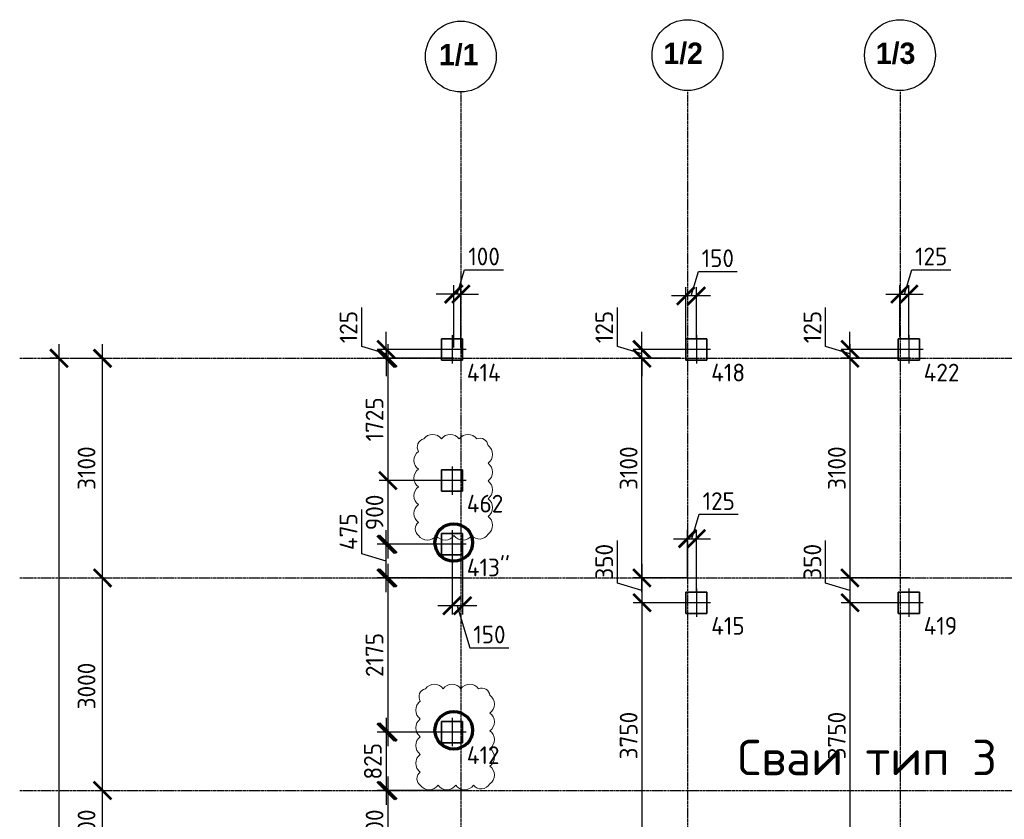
# Model space of a CAD drawing. Header units: millimetres. Extents: x -93479 to 1057970, y -66333 to 172656.
# Tile 256 of 256: x 305195 to 319097, y 114222 to 125507. Entities that reach past the tile are written whole.
import ezdxf

# ---------------------------------------------------------------- set-up
doc = ezdxf.new("R2010")
doc.units = ezdxf.units.MM
for name, pattern in [('______5', [1100, 800, -100, 100, -100]), ('DASHDOT', [25.4, 12.7, -6.35, 0, -6.35]), ('осевая', [50.8, 31.75, -6.35, 6.35, -6.35])]:
    doc.linetypes.add(name, pattern=pattern)
for name, color, linetype, lineweight in [('Standard', 7, 'Continuous', 25), ('КО_оси', 1, 'DASHDOT', 25), ('КО_осн_тон', 183, 'Continuous', 25), ('КО_фундаменты', 2, 'Continuous', 50), ('Оси', 40, '______5', 18), ('РАЗМЕРЫ', 7, 'Continuous', 9), ('СПДС_РАЗМЕРЫ', 152, 'Continuous', 25)]:
    doc.layers.add(name, color=color, linetype=linetype, lineweight=lineweight)
doc.layers.add('SVAI', color=7, linetype='Continuous')
doc.styles.add('GOST-2.304_Type-B', font='GOST_Common.ttf')
doc.styles.add('ISOCPEUR', font='GOST_Common.ttf', dxfattribs={"height": 450})
doc.styles.add('MtXpl_Century Gothic', font='GOTHICB.TTF', dxfattribs={"height": 0.2})
doc.styles.add('ГОСТ', font='GOST_Common.ttf')
doc.dimstyles.new('СПДС', dxfattribs={"dimscale": 100, "dimtxt": 2.5, "dimasz": 2.5, "dimexe": 1.25, "dimexo": 0, "dimtad": 1, "dimdec": 0, "dimtxsty": 'GOST-2.304_Type-B', "dimblk": 'ARCHTICK', "dimcen": 2.5, "dimdle": 2, "dimadec": 0, "dimazin": 2, "dimtfac": 0.75, "dimtdec": 0, "dimtmove": 1, "dimatfit": 3, "dimfxl": 1, "dimtolj": 1, "dimarcsym": 1})

# ---------------------------------------------------------------- blocks, each defined once
blk = doc.blocks.new('_ArchTick')
at = {"color": 0, "linetype": 'ByBlock', "const_width": 0.15}
blk.add_lwpolyline([(-0.5, -0.5), (0.5, 0.5)], dxfattribs=at)
blk = doc.blocks.new('*D2013')
at = {"layer": 'DEFPOINTS', "color": 0, "ltscale": 100, "transparency": 16777216}
for p in [(-11259, -3607), (-11259, -3607), (-11259, -32157)]:
    blk.add_point(p, dxfattribs=at)
at = {"layer": 'СПДС_РАЗМЕРЫ', "color": 0, "lineweight": -2, "transparency": 16777216}
for p, q in [((-11259, -32357), (-11259, -3407)), ((-11259, -3607), (-11384, -3607)), ((-11259, -32157), (-11384, -32157))]:
    blk.add_line(p, q, dxfattribs=at)
at = {"layer": 'СПДС_РАЗМЕРЫ', "color": 0, "lineweight": -2, "ltscale": 100, "transparency": 16777216, "xscale": 250, "yscale": 250, "zscale": 250}
for p, rotation in [((-11259, -3607), 90), ((-11259, -32157), 270)]:
    blk.add_blockref('_ArchTick', p, dxfattribs=dict(at, rotation=rotation))
at = {"layer": 'СПДС_РАЗМЕРЫ', "color": 0, "ltscale": 100, "transparency": 16777216, "insert": (-11484, -17915), "char_height": 250, "attachment_point": 5, "rotation": 90, "style": 'GOST-2.304_Type-B'}
blk.add_mtext('\\A1;28550', dxfattribs=at)
blk = doc.blocks.new('*D2020')
at = {"layer": 'DEFPOINTS', "color": 0, "ltscale": 100, "transparency": 16777216}
for p in [(-10646, -9707), (-10646, -9707), (-10646, -10807)]:
    blk.add_point(p, dxfattribs=at)
at = {"layer": 'СПДС_РАЗМЕРЫ', "color": 0, "lineweight": -2, "transparency": 16777216}
for p, q in [((-10646, -11007), (-10646, -9507)), ((-10646, -9707), (-10521, -9707)), ((-10646, -10807), (-10521, -10807))]:
    blk.add_line(p, q, dxfattribs=at)
at = {"layer": 'СПДС_РАЗМЕРЫ', "color": 0, "lineweight": -2, "ltscale": 100, "transparency": 16777216, "xscale": 250, "yscale": 250, "zscale": 250}
for p, rotation in [((-10646, -9707), 90), ((-10646, -10807), 270)]:
    blk.add_blockref('_ArchTick', p, dxfattribs=dict(at, rotation=rotation))
at = {"layer": 'СПДС_РАЗМЕРЫ', "color": 0, "ltscale": 100, "transparency": 16777216, "insert": (-10871, -10257), "char_height": 250, "attachment_point": 5, "rotation": 90, "style": 'GOST-2.304_Type-B'}
blk.add_mtext('\\A1;1100', dxfattribs=at)
blk = doc.blocks.new('*D2021')
at = {"layer": 'DEFPOINTS', "color": 0, "ltscale": 100, "transparency": 16777216}
for p in [(-10646, -6707), (-10646, -6707), (-10646, -9707)]:
    blk.add_point(p, dxfattribs=at)
at = {"layer": 'СПДС_РАЗМЕРЫ', "color": 0, "lineweight": -2, "transparency": 16777216}
for p, q in [((-10646, -9907), (-10646, -6507)), ((-10646, -6707), (-10521, -6707)), ((-10646, -9707), (-10521, -9707))]:
    blk.add_line(p, q, dxfattribs=at)
at = {"layer": 'СПДС_РАЗМЕРЫ', "color": 0, "lineweight": -2, "ltscale": 100, "transparency": 16777216, "xscale": 250, "yscale": 250, "zscale": 250}
for p, rotation in [((-10646, -6707), 90), ((-10646, -9707), 270)]:
    blk.add_blockref('_ArchTick', p, dxfattribs=dict(at, rotation=rotation))
at = {"layer": 'СПДС_РАЗМЕРЫ', "color": 0, "ltscale": 100, "transparency": 16777216, "insert": (-10871, -8232), "char_height": 250, "attachment_point": 5, "rotation": 90, "style": 'GOST-2.304_Type-B'}
blk.add_mtext('\\A1;3000', dxfattribs=at)
blk = doc.blocks.new('*D2022')
at = {"layer": 'DEFPOINTS', "color": 0, "ltscale": 100, "transparency": 16777216}
for p in [(-11070, -3607), (-10646, -3607), (-10646, -6707)]:
    blk.add_point(p, dxfattribs=at)
at = {"layer": 'СПДС_РАЗМЕРЫ', "color": 0, "lineweight": -2, "transparency": 16777216}
for p, q in [((-10646, -6907), (-10646, -3407)), ((-11070, -3607), (-10521, -3607)), ((-10646, -6707), (-10521, -6707))]:
    blk.add_line(p, q, dxfattribs=at)
at = {"layer": 'СПДС_РАЗМЕРЫ', "color": 0, "lineweight": -2, "ltscale": 100, "transparency": 16777216, "xscale": 250, "yscale": 250, "zscale": 250}
for p, rotation in [((-10646, -3607), 90), ((-10646, -6707), 270)]:
    blk.add_blockref('_ArchTick', p, dxfattribs=dict(at, rotation=rotation))
at = {"layer": 'СПДС_РАЗМЕРЫ', "color": 0, "ltscale": 100, "transparency": 16777216, "insert": (-10871, -5157), "char_height": 250, "attachment_point": 5, "rotation": 90, "style": 'GOST-2.304_Type-B'}
blk.add_mtext('\\A1;3100', dxfattribs=at)
blk = doc.blocks.new('Свайка')
at = {"layer": 'КО_оси', "color": 7, "ltscale": 100}
for p, q in [((0, 200), (0, -200)), ((200, 0), (-200, 0))]:
    blk.add_line(p, q, dxfattribs=at)
at = {"layer": 'КО_фундаменты', "color": 7, "lineweight": 35, "ltscale": 100}
for p, q in [((150, 150), (-150, 150)), ((-150, 150), (-150, -150)), ((150, -150), (150, 150)), ((-150, -150), (150, -150))]:
    blk.add_line(p, q, dxfattribs=at)
blk = doc.blocks.new('*D2042')
at = {"layer": 'DEFPOINTS', "color": 0, "transparency": 16777216}
for p in [(311299, 120853, -360), (310369, 120728), (311299, 120728)]:
    blk.add_point(p, dxfattribs=at)
at = {"layer": 'РАЗМЕРЫ', "color": 0, "lineweight": -2, "transparency": 16777216}
for p, q in [((310025, 120894), (310025, 121444)), ((310369, 120853), (310369, 121103)), ((310369, 120791), (310025, 120894)), ((311299, 120853), (310244, 120853)), ((310369, 120853), (310369, 120728)), ((310369, 120853), (310369, 120728)), ((311299, 120728), (310244, 120728)), ((310369, 120728), (310369, 120478))]:
    blk.add_line(p, q, dxfattribs=at)
at = {"layer": 'РАЗМЕРЫ', "color": 0, "lineweight": -2, "transparency": 16777216, "xscale": 250, "yscale": 250, "zscale": 250}
for p, rotation in [((310369, 120853), 270), ((310369, 120728), 90)]:
    blk.add_blockref('_ArchTick', p, dxfattribs=dict(at, rotation=rotation))
at = {"layer": 'РАЗМЕРЫ', "color": 0, "transparency": 16777216, "insert": (309838, 121169), "char_height": 250, "attachment_point": 5, "rotation": 90, "style": 'GOST-2.304_Type-B'}
blk.add_mtext('\\A1;125', dxfattribs=at)
blk = doc.blocks.new('*D2043')
at = {"layer": 'DEFPOINTS', "color": 0, "transparency": 16777216}
for p in [(311324, 121634), (311324, 120878), (311424, 120878)]:
    blk.add_point(p, dxfattribs=at)
at = {"layer": 'РАЗМЕРЫ', "color": 0, "lineweight": -2, "transparency": 16777216}
for p, q in [((311374, 121634), (311477, 121977)), ((311477, 121977), (312027, 121977)), ((311324, 120878), (311324, 121759)), ((311424, 120878), (311424, 121759)), ((311324, 121634), (311074, 121634)), ((311424, 121634), (311324, 121634)), ((311424, 121634), (311324, 121634)), ((311424, 121634), (311674, 121634))]:
    blk.add_line(p, q, dxfattribs=at)
at = {"layer": 'РАЗМЕРЫ', "color": 0, "lineweight": -2, "transparency": 16777216, "xscale": 250, "yscale": 250, "zscale": 250}
blk.add_blockref('_ArchTick', (311324, 121634), dxfattribs=at)
at = {"layer": 'РАЗМЕРЫ', "color": 0, "lineweight": -2, "transparency": 16777216, "xscale": 250, "yscale": 250, "zscale": 250, "rotation": 180}
blk.add_blockref('_ArchTick', (311424, 121634), dxfattribs=at)
at = {"layer": 'РАЗМЕРЫ', "color": 0, "transparency": 16777216, "insert": (311752, 122165), "char_height": 250, "attachment_point": 5, "style": 'GOST-2.304_Type-B'}
blk.add_mtext('\\A1;100', dxfattribs=at)
blk = doc.blocks.new('*D2044')
at = {"layer": 'DEFPOINTS', "color": 0, "transparency": 16777216}
for p in [(310369, 118103), (311299, 118103, -360), (311424, 117628)]:
    blk.add_point(p, dxfattribs=at)
at = {"layer": 'РАЗМЕРЫ', "color": 0, "lineweight": -2, "transparency": 16777216}
for p, q in [((310025, 117969), (310025, 118594)), ((310369, 117428), (310369, 118303)), ((311299, 118103), (310244, 118103)), ((310369, 117866), (310025, 117969)), ((311424, 117628), (310244, 117628))]:
    blk.add_line(p, q, dxfattribs=at)
at = {"layer": 'РАЗМЕРЫ', "color": 0, "lineweight": -2, "transparency": 16777216, "xscale": 250, "yscale": 250, "zscale": 250}
for p, rotation in [((310369, 118103), 90), ((310369, 117628), 270)]:
    blk.add_blockref('_ArchTick', p, dxfattribs=dict(at, rotation=rotation))
at = {"layer": 'РАЗМЕРЫ', "color": 0, "transparency": 16777216, "insert": (309838, 118281), "char_height": 250, "attachment_point": 5, "rotation": 90, "style": 'GOST-2.304_Type-B'}
blk.add_mtext('\\A1;475', dxfattribs=at)
blk = doc.blocks.new('*D2045')
at = {"layer": 'DEFPOINTS', "color": 0, "transparency": 16777216}
for p in [(311299, 118303), (311449, 118103), (311299, 117236)]:
    blk.add_point(p, dxfattribs=at)
at = {"layer": 'РАЗМЕРЫ', "color": 0, "lineweight": -2, "transparency": 16777216}
for p, q in [((311299, 118303), (311299, 117111)), ((311449, 118103), (311449, 117111)), ((311649, 117236), (311099, 117236)), ((311374, 117236), (311552, 116642)), ((311552, 116642), (312102, 116642))]:
    blk.add_line(p, q, dxfattribs=at)
at = {"layer": 'РАЗМЕРЫ', "color": 0, "lineweight": -2, "transparency": 16777216, "xscale": 250, "yscale": 250, "zscale": 250, "rotation": 180}
blk.add_blockref('_ArchTick', (311299, 117236), dxfattribs=at)
at = {"layer": 'РАЗМЕРЫ', "color": 0, "lineweight": -2, "transparency": 16777216, "xscale": 250, "yscale": 250, "zscale": 250}
blk.add_blockref('_ArchTick', (311449, 117236), dxfattribs=at)
at = {"layer": 'РАЗМЕРЫ', "color": 0, "transparency": 16777216, "insert": (311827, 116829), "char_height": 250, "attachment_point": 5, "style": 'GOST-2.304_Type-B'}
blk.add_mtext('\\A1;150', dxfattribs=at)
blk = doc.blocks.new('*D2046')
at = {"layer": 'DEFPOINTS', "color": 0, "transparency": 16777216}
for p in [(311265, 117628), (310394, 115453), (311299, 115453, -360)]:
    blk.add_point(p, dxfattribs=at)
at = {"layer": 'РАЗМЕРЫ', "color": 0, "lineweight": -2, "transparency": 16777216}
for p, q in [((310394, 117828), (310394, 115253)), ((311265, 117628), (310269, 117628)), ((311299, 115453), (310269, 115453))]:
    blk.add_line(p, q, dxfattribs=at)
at = {"layer": 'РАЗМЕРЫ', "color": 0, "lineweight": -2, "transparency": 16777216, "xscale": 250, "yscale": 250, "zscale": 250}
for p, rotation in [((310394, 117628), 90), ((310394, 115453), 270)]:
    blk.add_blockref('_ArchTick', p, dxfattribs=dict(at, rotation=rotation))
at = {"layer": 'РАЗМЕРЫ', "color": 0, "transparency": 16777216, "insert": (310206, 116541), "char_height": 250, "attachment_point": 5, "rotation": 90, "style": 'GOST-2.304_Type-B'}
blk.add_mtext('\\A1;2175', dxfattribs=at)
blk = doc.blocks.new('*D2047')
at = {"layer": 'DEFPOINTS', "color": 0, "transparency": 16777216}
for p in [(311299, 115453, -360), (310369, 114628), (311424, 114628)]:
    blk.add_point(p, dxfattribs=at)
at = {"layer": 'РАЗМЕРЫ', "color": 0, "lineweight": -2, "transparency": 16777216}
for p, q in [((310369, 115653), (310369, 114428)), ((311299, 115453), (310244, 115453)), ((311424, 114628), (310244, 114628))]:
    blk.add_line(p, q, dxfattribs=at)
at = {"layer": 'РАЗМЕРЫ', "color": 0, "lineweight": -2, "transparency": 16777216, "xscale": 250, "yscale": 250, "zscale": 250}
for p, rotation in [((310369, 115453), 90), ((310369, 114628), 270)]:
    blk.add_blockref('_ArchTick', p, dxfattribs=dict(at, rotation=rotation))
at = {"layer": 'РАЗМЕРЫ', "color": 0, "transparency": 16777216, "insert": (310181, 115041), "char_height": 250, "attachment_point": 5, "rotation": 90, "style": 'GOST-2.304_Type-B'}
blk.add_mtext('\\A1;825', dxfattribs=at)
blk = doc.blocks.new('*D2048')
at = {"layer": 'DEFPOINTS', "color": 0, "transparency": 16777216}
for p in [(311424, 114628), (310394, 113528), (311424, 113528)]:
    blk.add_point(p, dxfattribs=at)
at = {"layer": 'РАЗМЕРЫ', "color": 0, "lineweight": -2, "transparency": 16777216}
for p, q in [((310394, 114828), (310394, 113328)), ((311424, 114628), (310269, 114628)), ((311424, 113528), (310269, 113528))]:
    blk.add_line(p, q, dxfattribs=at)
at = {"layer": 'РАЗМЕРЫ', "color": 0, "lineweight": -2, "transparency": 16777216, "xscale": 250, "yscale": 250, "zscale": 250}
for p, rotation in [((310394, 114628), 90), ((310394, 113528), 270)]:
    blk.add_blockref('_ArchTick', p, dxfattribs=dict(at, rotation=rotation))
at = {"layer": 'РАЗМЕРЫ', "color": 0, "transparency": 16777216, "insert": (310206, 114078), "char_height": 250, "attachment_point": 5, "rotation": 90, "style": 'GOST-2.304_Type-B'}
blk.add_mtext('\\A1;1100', dxfattribs=at)
blk = doc.blocks.new('*D2051')
at = {"layer": 'DEFPOINTS', "color": 0, "transparency": 16777216}
for p in [(314624, 117628), (313981, 117278), (314599, 117278, -360)]:
    blk.add_point(p, dxfattribs=at)
at = {"layer": 'РАЗМЕРЫ', "color": 0, "lineweight": -2, "transparency": 16777216}
for p, q in [((313637, 117556), (313637, 118156)), ((313981, 117828), (313981, 117078)), ((314624, 117628), (313856, 117628)), ((313981, 117453), (313637, 117556)), ((314599, 117278), (313856, 117278))]:
    blk.add_line(p, q, dxfattribs=at)
at = {"layer": 'РАЗМЕРЫ', "color": 0, "lineweight": -2, "transparency": 16777216, "xscale": 250, "yscale": 250, "zscale": 250}
for p, rotation in [((313981, 117628), 90), ((313981, 117278), 270)]:
    blk.add_blockref('_ArchTick', p, dxfattribs=dict(at, rotation=rotation))
at = {"layer": 'РАЗМЕРЫ', "color": 0, "transparency": 16777216, "insert": (313449, 117856), "char_height": 250, "attachment_point": 5, "rotation": 90, "style": 'GOST-2.304_Type-B'}
blk.add_mtext('\\A1;350', dxfattribs=at)
blk = doc.blocks.new('*D2052')
at = {"layer": 'DEFPOINTS', "color": 0, "transparency": 16777216}
for p in [(314749, 118182), (314624, 117628), (314749, 117428, -360)]:
    blk.add_point(p, dxfattribs=at)
at = {"layer": 'РАЗМЕРЫ', "color": 0, "lineweight": -2, "transparency": 16777216}
for p, q in [((314687, 118182), (314790, 118526)), ((314790, 118526), (315340, 118526)), ((314624, 117628), (314624, 118307)), ((314749, 117428), (314749, 118307)), ((314424, 118182), (314949, 118182))]:
    blk.add_line(p, q, dxfattribs=at)
at = {"layer": 'РАЗМЕРЫ', "color": 0, "lineweight": -2, "transparency": 16777216, "xscale": 250, "yscale": 250, "zscale": 250, "rotation": 180}
blk.add_blockref('_ArchTick', (314624, 118182), dxfattribs=at)
at = {"layer": 'РАЗМЕРЫ', "color": 0, "lineweight": -2, "transparency": 16777216, "xscale": 250, "yscale": 250, "zscale": 250}
blk.add_blockref('_ArchTick', (314749, 118182), dxfattribs=at)
at = {"layer": 'РАЗМЕРЫ', "color": 0, "transparency": 16777216, "insert": (315065, 118713), "char_height": 250, "attachment_point": 5, "style": 'GOST-2.304_Type-B'}
blk.add_mtext('\\A1;125', dxfattribs=at)
blk = doc.blocks.new('*D2053')
at = {"layer": 'DEFPOINTS', "color": 0, "transparency": 16777216}
for p in [(314599, 117278, -360), (313981, 113528), (314624, 113528)]:
    blk.add_point(p, dxfattribs=at)
at = {"layer": 'РАЗМЕРЫ', "color": 0, "lineweight": -2, "transparency": 16777216}
for p, q in [((313981, 117478), (313981, 113328)), ((314599, 117278), (313856, 117278)), ((314624, 113528), (313856, 113528))]:
    blk.add_line(p, q, dxfattribs=at)
at = {"layer": 'РАЗМЕРЫ', "color": 0, "lineweight": -2, "transparency": 16777216, "xscale": 250, "yscale": 250, "zscale": 250}
for p, rotation in [((313981, 117278), 90), ((313981, 113528), 270)]:
    blk.add_blockref('_ArchTick', p, dxfattribs=dict(at, rotation=rotation))
at = {"layer": 'РАЗМЕРЫ', "color": 0, "transparency": 16777216, "insert": (313793, 115403), "char_height": 250, "attachment_point": 5, "rotation": 90, "style": 'GOST-2.304_Type-B'}
blk.add_mtext('\\A1;3750', dxfattribs=at)
blk = doc.blocks.new('*D2057')
at = {"layer": 'DEFPOINTS', "color": 0, "transparency": 16777216}
for p in [(313981, 120728), (314524, 120728), (314624, 117628)]:
    blk.add_point(p, dxfattribs=at)
at = {"layer": 'РАЗМЕРЫ', "color": 0, "lineweight": -2, "transparency": 16777216}
for p, q in [((313981, 117428), (313981, 120928)), ((314524, 120728), (313856, 120728)), ((314624, 117628), (313856, 117628))]:
    blk.add_line(p, q, dxfattribs=at)
at = {"layer": 'РАЗМЕРЫ', "color": 0, "lineweight": -2, "transparency": 16777216, "xscale": 250, "yscale": 250, "zscale": 250}
for p, rotation in [((313981, 120728), 90), ((313981, 117628), 270)]:
    blk.add_blockref('_ArchTick', p, dxfattribs=dict(at, rotation=rotation))
at = {"layer": 'РАЗМЕРЫ', "color": 0, "transparency": 16777216, "insert": (313793, 119178), "char_height": 250, "attachment_point": 5, "rotation": 90, "style": 'GOST-2.304_Type-B'}
blk.add_mtext('\\A1;3100', dxfattribs=at)
blk = doc.blocks.new('*D2058')
at = {"layer": 'DEFPOINTS', "color": 0, "transparency": 16777216}
for p in [(313981, 120853), (314749, 120853, -360), (314524, 120728)]:
    blk.add_point(p, dxfattribs=at)
at = {"layer": 'РАЗМЕРЫ', "color": 0, "lineweight": -2, "transparency": 16777216}
for p, q in [((313637, 120894), (313637, 121444)), ((313981, 120853), (313981, 121103)), ((313981, 120791), (313637, 120894)), ((314749, 120853), (313856, 120853)), ((313981, 120728), (313981, 120853)), ((313981, 120728), (313981, 120853)), ((314524, 120728), (313856, 120728)), ((313981, 120728), (313981, 120478))]:
    blk.add_line(p, q, dxfattribs=at)
at = {"layer": 'РАЗМЕРЫ', "color": 0, "lineweight": -2, "transparency": 16777216, "xscale": 250, "yscale": 250, "zscale": 250}
for p, rotation in [((313981, 120853), 270), ((313981, 120728), 90)]:
    blk.add_blockref('_ArchTick', p, dxfattribs=dict(at, rotation=rotation))
at = {"layer": 'РАЗМЕРЫ', "color": 0, "transparency": 16777216, "insert": (313449, 121169), "char_height": 250, "attachment_point": 5, "rotation": 90, "style": 'GOST-2.304_Type-B'}
blk.add_mtext('\\A1;125', dxfattribs=at)
blk = doc.blocks.new('*D2059')
at = {"layer": 'DEFPOINTS', "color": 0, "transparency": 16777216}
for p in [(311324, 120728), (310394, 119003), (311149, 119003, -360)]:
    blk.add_point(p, dxfattribs=at)
at = {"layer": 'РАЗМЕРЫ', "color": 0, "lineweight": -2, "transparency": 16777216}
for p, q in [((310394, 120928), (310394, 118803)), ((311324, 120728), (310269, 120728)), ((311149, 119003), (310269, 119003))]:
    blk.add_line(p, q, dxfattribs=at)
at = {"layer": 'РАЗМЕРЫ', "color": 0, "lineweight": -2, "transparency": 16777216, "xscale": 250, "yscale": 250, "zscale": 250}
for p, rotation in [((310394, 120728), 90), ((310394, 119003), 270)]:
    blk.add_blockref('_ArchTick', p, dxfattribs=dict(at, rotation=rotation))
at = {"layer": 'РАЗМЕРЫ', "color": 0, "transparency": 16777216, "insert": (310206, 119866), "char_height": 250, "attachment_point": 5, "rotation": 90, "style": 'GOST-2.304_Type-B'}
blk.add_mtext('\\A1;1725', dxfattribs=at)
blk = doc.blocks.new('*D2060')
at = {"layer": 'DEFPOINTS', "color": 0, "transparency": 16777216}
for p in [(314599, 121609), (314599, 121003), (314749, 121003)]:
    blk.add_point(p, dxfattribs=at)
at = {"layer": 'РАЗМЕРЫ', "color": 0, "lineweight": -2, "transparency": 16777216}
for p, q in [((314674, 121609), (314777, 121952)), ((314777, 121952), (315327, 121952)), ((314599, 121003), (314599, 121734)), ((314749, 121003), (314749, 121734)), ((314949, 121609), (314399, 121609))]:
    blk.add_line(p, q, dxfattribs=at)
at = {"layer": 'РАЗМЕРЫ', "color": 0, "lineweight": -2, "transparency": 16777216, "xscale": 250, "yscale": 250, "zscale": 250, "rotation": 180}
blk.add_blockref('_ArchTick', (314599, 121609), dxfattribs=at)
at = {"layer": 'РАЗМЕРЫ', "color": 0, "lineweight": -2, "transparency": 16777216, "xscale": 250, "yscale": 250, "zscale": 250}
blk.add_blockref('_ArchTick', (314749, 121609), dxfattribs=at)
at = {"layer": 'РАЗМЕРЫ', "color": 0, "transparency": 16777216, "insert": (315052, 122140), "char_height": 250, "attachment_point": 5, "style": 'GOST-2.304_Type-B'}
blk.add_mtext('\\A1;150', dxfattribs=at)
blk = doc.blocks.new('*D2061')
at = {"layer": 'DEFPOINTS', "color": 0, "transparency": 16777216}
for p in [(317749, 121634), (317624, 121028, -3100), (317749, 121003, -3460)]:
    blk.add_point(p, dxfattribs=at)
at = {"layer": 'РАЗМЕРЫ', "color": 0, "lineweight": -2, "transparency": 16777216}
for p, q in [((317687, 121634), (317790, 121977)), ((317790, 121977), (318340, 121977)), ((317624, 121028), (317624, 121759)), ((317749, 121003), (317749, 121759)), ((317424, 121634), (317949, 121634))]:
    blk.add_line(p, q, dxfattribs=at)
at = {"layer": 'РАЗМЕРЫ', "color": 0, "lineweight": -2, "transparency": 16777216, "xscale": 250, "yscale": 250, "zscale": 250, "rotation": 180}
blk.add_blockref('_ArchTick', (317624, 121634), dxfattribs=at)
at = {"layer": 'РАЗМЕРЫ', "color": 0, "lineweight": -2, "transparency": 16777216, "xscale": 250, "yscale": 250, "zscale": 250}
blk.add_blockref('_ArchTick', (317749, 121634), dxfattribs=at)
at = {"layer": 'РАЗМЕРЫ', "color": 0, "transparency": 16777216, "insert": (318065, 122165), "char_height": 250, "attachment_point": 5, "style": 'GOST-2.304_Type-B'}
blk.add_mtext('\\A1;125', dxfattribs=at)
blk = doc.blocks.new('*D2062')
at = {"layer": 'DEFPOINTS', "color": 0, "transparency": 16777216}
for p in [(317749, 120853, -3460), (316918, 120728), (317774, 120728, -3100)]:
    blk.add_point(p, dxfattribs=at)
at = {"layer": 'РАЗМЕРЫ', "color": 0, "lineweight": -2, "transparency": 16777216}
for p, q in [((316574, 120894), (316574, 121444)), ((316918, 120853), (316918, 121103)), ((316918, 120791), (316574, 120894)), ((317749, 120853), (316793, 120853)), ((316918, 120853), (316918, 120728)), ((316918, 120853), (316918, 120728)), ((317774, 120728), (316793, 120728)), ((316918, 120728), (316918, 120478))]:
    blk.add_line(p, q, dxfattribs=at)
at = {"layer": 'РАЗМЕРЫ', "color": 0, "lineweight": -2, "transparency": 16777216, "xscale": 250, "yscale": 250, "zscale": 250}
for p, rotation in [((316918, 120853), 270), ((316918, 120728), 90)]:
    blk.add_blockref('_ArchTick', p, dxfattribs=dict(at, rotation=rotation))
at = {"layer": 'РАЗМЕРЫ', "color": 0, "transparency": 16777216, "insert": (316387, 121169), "char_height": 250, "attachment_point": 5, "rotation": 90, "style": 'GOST-2.304_Type-B'}
blk.add_mtext('\\A1;125', dxfattribs=at)
blk = doc.blocks.new('*D2063')
at = {"layer": 'DEFPOINTS', "color": 0, "transparency": 16777216}
for p in [(317774, 120728, -3100), (316918, 117628), (317762, 117628)]:
    blk.add_point(p, dxfattribs=at)
at = {"layer": 'РАЗМЕРЫ', "color": 0, "lineweight": -2, "transparency": 16777216}
for p, q in [((316918, 120928), (316918, 117428)), ((317774, 120728), (316793, 120728)), ((317762, 117628), (316793, 117628))]:
    blk.add_line(p, q, dxfattribs=at)
at = {"layer": 'РАЗМЕРЫ', "color": 0, "lineweight": -2, "transparency": 16777216, "xscale": 250, "yscale": 250, "zscale": 250}
for p, rotation in [((316918, 120728), 90), ((316918, 117628), 270)]:
    blk.add_blockref('_ArchTick', p, dxfattribs=dict(at, rotation=rotation))
at = {"layer": 'РАЗМЕРЫ', "color": 0, "transparency": 16777216, "insert": (316731, 119178), "char_height": 250, "attachment_point": 5, "rotation": 90, "style": 'GOST-2.304_Type-B'}
blk.add_mtext('\\A1;3100', dxfattribs=at)
blk = doc.blocks.new('*D2064')
at = {"layer": 'DEFPOINTS', "color": 0, "transparency": 16777216}
for p in [(317762, 117628), (316918, 117278), (317749, 117278, -360)]:
    blk.add_point(p, dxfattribs=at)
at = {"layer": 'РАЗМЕРЫ', "color": 0, "lineweight": -2, "transparency": 16777216}
for p, q in [((316574, 117556), (316574, 118156)), ((316918, 117828), (316918, 117078)), ((317762, 117628), (316793, 117628)), ((316918, 117453), (316574, 117556)), ((317749, 117278), (316793, 117278))]:
    blk.add_line(p, q, dxfattribs=at)
at = {"layer": 'РАЗМЕРЫ', "color": 0, "lineweight": -2, "transparency": 16777216, "xscale": 250, "yscale": 250, "zscale": 250}
for p, rotation in [((316918, 117628), 90), ((316918, 117278), 270)]:
    blk.add_blockref('_ArchTick', p, dxfattribs=dict(at, rotation=rotation))
at = {"layer": 'РАЗМЕРЫ', "color": 0, "transparency": 16777216, "insert": (316387, 117856), "char_height": 250, "attachment_point": 5, "rotation": 90, "style": 'GOST-2.304_Type-B'}
blk.add_mtext('\\A1;350', dxfattribs=at)
blk = doc.blocks.new('*D2065')
at = {"layer": 'DEFPOINTS', "color": 0, "transparency": 16777216}
for p in [(317749, 117278, -360), (316918, 113528), (317624, 113528)]:
    blk.add_point(p, dxfattribs=at)
at = {"layer": 'РАЗМЕРЫ', "color": 0, "lineweight": -2, "transparency": 16777216}
for p, q in [((316918, 117478), (316918, 113328)), ((317749, 117278), (316793, 117278)), ((317624, 113528), (316793, 113528))]:
    blk.add_line(p, q, dxfattribs=at)
at = {"layer": 'РАЗМЕРЫ', "color": 0, "lineweight": -2, "transparency": 16777216, "xscale": 250, "yscale": 250, "zscale": 250}
for p, rotation in [((316918, 117278), 90), ((316918, 113528), 270)]:
    blk.add_blockref('_ArchTick', p, dxfattribs=dict(at, rotation=rotation))
at = {"layer": 'РАЗМЕРЫ', "color": 0, "transparency": 16777216, "insert": (316731, 115403), "char_height": 250, "attachment_point": 5, "rotation": 90, "style": 'GOST-2.304_Type-B'}
blk.add_mtext('\\A1;3750', dxfattribs=at)
blk = doc.blocks.new('*D2382')
at = {"layer": 'DEFPOINTS', "color": 0, "transparency": 16777216}
for p in [(311149, 119003, 2740), (310394, 118103), (310875, 118103, 3100)]:
    blk.add_point(p, dxfattribs=at)
at = {"layer": 'РАЗМЕРЫ', "color": 0, "lineweight": -2, "transparency": 16777216}
for p, q in [((310394, 119203), (310394, 117903)), ((311149, 119003), (310269, 119003)), ((310875, 118103), (310269, 118103))]:
    blk.add_line(p, q, dxfattribs=at)
at = {"layer": 'РАЗМЕРЫ', "color": 0, "lineweight": -2, "transparency": 16777216, "xscale": 250, "yscale": 250, "zscale": 250}
for p, rotation in [((310394, 119003), 90), ((310394, 118103), 270)]:
    blk.add_blockref('_ArchTick', p, dxfattribs=dict(at, rotation=rotation))
at = {"layer": 'РАЗМЕРЫ', "color": 0, "transparency": 16777216, "insert": (310206, 118553), "char_height": 250, "attachment_point": 5, "rotation": 90, "style": 'GOST-2.304_Type-B'}
blk.add_mtext('\\A1;900', dxfattribs=at)
blk = doc.blocks.new('оси')
at = {"color": 7, "linetype": 'ByBlock', "lineweight": -2}
for centre in [(-5586.9, 651.4), (-2386.9, 671.4), (613.1, 671.4)]:
    blk.add_circle(centre, 500, dxfattribs=at)
at = {"layer": 'Оси', "color": 7, "linetype": 'осевая', "lineweight": 25, "transparency": 33554687}
for p, q in [((-5586.3, 151.4), (-5586.3, -36280.2)), ((-2386.3, 151.4), (-2386.3, -36280.2)), ((613.7, 151.4), (613.7, -36280.2)), ((-11815.1, -3606.9), (53620.6, -3606.9)), ((-11815.1, -6706.9), (53620.6, -6706.9)), ((-11815.1, -9706.9), (53620.6, -9706.9))]:
    blk.add_line(p, q, dxfattribs=at)
at = {"layer": 'Оси', "color": 7, "lineweight": 25, "transparency": 33554687, "style": 'MtXpl_Century Gothic'}
for s, p in [('1/1', (-5894.7, 528.1)), ('1/2', (-2726.1, 548.1)), ('1/3', (272.6, 548.1))]:
    blk.add_text(s, height=300, dxfattribs=at).set_placement(p)
at = {"layer": 'СПДС_РАЗМЕРЫ', "color": 7}
for base, p1, p2, picture, middle in [((-11258.9, -3606.9), (-11258.9, -32156.9), (-11258.9, -3606.9), '*D2013', (-11258.9, -17914.5)), ((-10646.3, -3606.9), (-10646.3, -6706.9), (-11069.8, -3606.9), '*D2022', (-10646.3, -5156.9)), ((-10646.3, -6706.9), (-10646.3, -9706.9), (-10646.3, -6706.9), '*D2021', (-10646.3, -8232.1)), ((-10646.3, -9706.9), (-10646.3, -10806.9), (-10646.3, -9706.9), '*D2020', (-10646.3, -10256.9))]:
    dim = blk.add_linear_dim(base=base, p1=p1, p2=p2, angle=90, dimstyle='СПДС', override={"dimgap": 1}, dxfattribs=at)
    dim.commit()
    dim.dimension.update_dxf_attribs({"geometry": picture, "text_midpoint": middle, "dimtype": 160})

msp = doc.modelspace()

# ---------------------------------------------------------------- linework, layer by layer
at = {"layer": 'SVAI', "color": 6, "lineweight": 70, "ltscale": 100}
for centre in [(311324.1, 118128.2, 2740), (311324.1, 115478.2, 3100)]:
    msp.add_circle(centre, 265.4, dxfattribs=at)
at = {"layer": 'РАЗМЕРЫ', "color": 240, "true_color": 0xed1f24, "elevation": -360}
msp.add_lwpolyline([(310826.3, 118227.4, 0.5205671), (311076.3, 118227.4, 0.5205671), (311326.3, 118227.4, 0.5205671), (311576.3, 118227.4, 0.5205671), (311807.2, 118246.5, 0.5205671), (311807.2, 118496.5, 0.5205671), (311807.2, 118746.5, 0.5205671), (311807.2, 118996.5, 0.5205671), (311807.2, 119246.5, 0.5205671), (311807.2, 119496.5, 0.5205671), (311649.9, 119589.2, 0.5205671), (311399.9, 119589.2, 0.5205671), (311149.9, 119589.2, 0.5205671), (310899.9, 119589.2, 0.5205671), (310826.3, 119412.8, 0.5205671), (310826.3, 119162.8, 0.5205671), (310826.3, 118912.8, 0.5205671), (310826.3, 118662.8, 0.5205671), (310826.3, 118412.8, 0.5205671)], format="xyb", close=True, dxfattribs=at)
at = {"layer": 'РАЗМЕРЫ', "color": 240, "true_color": 0xed1f24}
msp.add_lwpolyline([(310851.3, 114702.4, 0.5205671), (311101.3, 114702.4, 0.5205671), (311351.3, 114702.4, 0.5205671), (311601.3, 114702.4, 0.5205671), (311832.2, 114721.5, 0.5205671), (311832.2, 114971.5, 0.5205671), (311832.2, 115221.5, 0.5205671), (311832.2, 115471.5, 0.5205671), (311832.2, 115721.5, 0.5205671), (311832.2, 115971.5, 0.5205671), (311674.9, 116064.2, 0.5205671), (311424.9, 116064.2, 0.5205671), (311174.9, 116064.2, 0.5205671), (310924.9, 116064.2, 0.5205671), (310851.3, 115887.8, 0.5205671), (310851.3, 115637.8, 0.5205671), (310851.3, 115387.8, 0.5205671), (310851.3, 115137.8, 0.5205671), (310851.3, 114887.8, 0.5205671)], format="xyb", close=True, dxfattribs=at)

# ---------------------------------------------------------------- block references
msp.add_blockref('оси', (317010.4, 124335.1, 3100))
at = {"layer": 'КО_оси'}
for p in [(311299.1, 120853.2, 2740), (314749.1, 120853.2, 2740), (317749.1, 120853.2, -360), (311299.1, 119003.2, 2740), (311299.1, 118103.2, 2740), (314749.1, 117278.2, 2740), (317749.1, 117278.2, 2740), (311299.1, 115453.2, 2740)]:
    msp.add_blockref('Свайка', p, dxfattribs=at)

# ---------------------------------------------------------------- texts
at = {"layer": 'Standard', "color": 7, "linetype": 'Continuous', "lineweight": 25, "transparency": 33554687, "insert": (317161.9, 115094, 3100), "char_height": 500, "width": 5969.977, "attachment_point": 5, "style": 'ISOCPEUR'}
msp.add_mtext('\\A1;{\\fISOCPEUR|b0|i0|c204|p34;Сваи тип \\fISOCPEUR|b0|i0|c0|p34;3}', dxfattribs=at)
at = {"layer": 'КО_осн_тон', "style": 'ГОСТ'}
for s, p in [('414', (311508.3, 120401.6, 3100)), ('418', (314958.3, 120401.6, 3100)), ('422', (317958.3, 120401.6)), ('462', (311508.3, 118551.6, 3100)), ("413''", (311508.3, 117651.6, 3100)), ('415', (314958.3, 116826.6, 3100)), ('419', (317958.3, 116826.6, 3100)), ('412', (311508.3, 115001.6, 3100))]:
    msp.add_text(s, height=250, dxfattribs=at).set_placement(p)

# ---------------------------------------------------------------- dimensions: what is measured, and where the dimension line sits
at = {"layer": 'РАЗМЕРЫ'}
for base, p1, p2, picture, middle in [((311324.1, 121633.7, 3100), (311424.1, 120878.2, 3100), (311324.1, 120878.2, 3100), '*D2043', (311539.7, 122165, 3100)), ((314599.1, 121608.7, 2740), (314749.1, 121003.2, 2740), (314599.1, 121003.2, 2740), '*D2060', (314839.7, 122140, 2740)), ((317749.1, 121633.7, 3100), (317624.1, 121028.2), (317749.1, 121003.2, -360), '*D2061', (317852.2, 122165, 3100)), ((314749.1, 118182.2, 3100), (314624.1, 117628.2, 3100), (314749.1, 117428.2, 2740), '*D2052', (314852.2, 118713.5, 3100)), ((311299.1, 117235.5, 2740), (311449.1, 118103.2, 2740), (311299.1, 118303.2, 2740), '*D2045', (311614.7, 116829.3, 2740))]:
    dim = msp.add_linear_dim(base=base, p1=p1, p2=p2, dimstyle='СПДС', dxfattribs=at)
    dim.commit()
    dim.dimension.update_dxf_attribs({"geometry": picture, "text_midpoint": middle})
for base, p1, p2, picture, middle in [((310368.9, 120728.2, 3100), (311299.1, 120853.2, 2740), (311299.1, 120728.2, 3100), '*D2042', (309837.7, 120956.3, 3100)), ((313980.6, 120853.2, 3100), (314524, 120728.2, 3100), (314749.1, 120853.2, 2740), '*D2058', (313449.3, 120956.3, 3100)), ((316918.2, 120728.2, 3100), (317749.1, 120853.2, -360), (317774.1, 120728.2), '*D2062', (316387, 120956.3, 3100)), ((310393.9, 119003.2, 3100), (311324.1, 120728.2, 3100), (311149.1, 119003.2, 2740), '*D2059', (310206.4, 119865.7, 3100)), ((313980.6, 120728.2, 3100), (314624.1, 117628.2, 3100), (314524, 120728.2, 3100), '*D2057', (313793.1, 119178.2, 3100)), ((316918.2, 117628.2, 3100), (317774.1, 120728.2), (317761.8, 117628.2, 3100), '*D2063', (316730.7, 119178.2, 3100)), ((310368.9, 118103.2, 3100), (311424.1, 117628.2, 3100), (311299.1, 118103.2, 2740), '*D2044', (309837.7, 118031.3, 3100)), ((313980.6, 117278.2, 3100), (314624.1, 117628.2, 3100), (314599.1, 117278.2, 2740), '*D2051', (313449.3, 117618.8, 3100)), ((316918.2, 117278.2, 3100), (317761.8, 117628.2, 3100), (317749.1, 117278.2, 2740), '*D2064', (316387, 117618.8, 3100)), ((310393.9, 115453.2, 3100), (311265.3, 117628.2, 3100), (311299.1, 115453.2, 2740), '*D2046', (310206.4, 116540.7, 3100)), ((313980.6, 113528.2, 3100), (314599.1, 117278.2, 2740), (314624.1, 113528.2, 3100), '*D2053', (313793.1, 115403.2, 3100)), ((316918.2, 113528.2, 3100), (317749.1, 117278.2, 2740), (317624.1, 113528.2, 3100), '*D2065', (316730.7, 115403.2, 3100)), ((310368.9, 114628.2, 3100), (311299.1, 115453.2, 2740), (311424.1, 114628.2, 3100), '*D2047', (310181.4, 115040.7, 3100)), ((310393.9, 113528.2, 3100), (311424.1, 114628.2, 3100), (311424.1, 113528.2, 3100), '*D2048', (310206.4, 114078.2, 3100))]:
    dim = msp.add_linear_dim(base=base, p1=p1, p2=p2, angle=90, dimstyle='СПДС', dxfattribs=at)
    dim.commit()
    dim.dimension.update_dxf_attribs({"geometry": picture, "text_midpoint": middle})
at = {"layer": 'РАЗМЕРЫ', "color": 7}
dim = msp.add_linear_dim(base=(310393.9, 118103.2), p1=(311149.1, 119003.2, 2740), p2=(310874.9, 118103.2, 3100), angle=90, dimstyle='СПДС', dxfattribs=at)
dim.commit()
dim.dimension.update_dxf_attribs({"geometry": '*D2382', "text_midpoint": (310206.4, 118553.2)})

doc.saveas('drawing.dxf')
